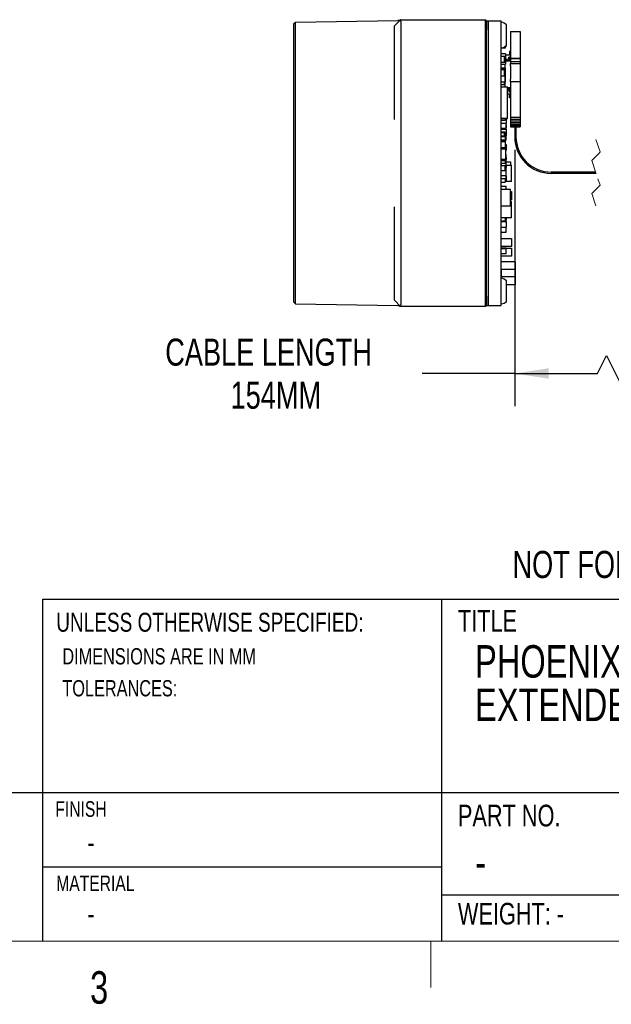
# Model space of a CAD drawing. Header units: millimetres. Extents: x 5 to 274, y 4 to 211.
# Tile 9 of 12: x 164 to 222, y 4 to 100. Entities that reach past the tile are written whole.
import ezdxf

# ---------------------------------------------------------------- set-up
doc = ezdxf.new("R2010")
doc.units = ezdxf.units.MM
doc.linetypes.add('HIDDEN', pattern=[1.905, 1.27, -0.635])
doc.layers.add('DIMENSIONS', color=8, linetype='Continuous')
doc.layers.add('FORMAT', color=7, linetype='Continuous')
doc.styles.add('SLDTEXTSTYLE0', font='TXT', dxfattribs={"width": 0.75})
doc.dimstyles.new('SLDDIMSTYLE0', dxfattribs={"dimtxt": 2.645833, "dimasz": 3.302, "dimexe": 0, "dimexo": 0.0625, "dimgap": 0.661458, "dimtad": 0, "dimtih": 1, "dimtoh": 1, "dimrnd": 1e-09, "dimzin": 12, "dimdsep": 46, "dimtxsty": 'SLDTEXTSTYLE0', "dimsah": 1, "dimcen": 0.09, "dimadec": 0, "dimazin": 3, "dimtfac": 1, "dimtofl": 0, "dimtmove": 0, "dimatfit": 3, "dimfxl": 0, "dimfrac": 2, "dimtolj": 1, "dimtzin": 12, "dimarcsym": 0})

# ---------------------------------------------------------------- blocks, each defined once
blk = doc.blocks.new('SW_NOTE_0')
at = {"layer": 'FORMAT', "color": 0, "char_height": 3.175, "attachment_point": 1, "style": 'SLDTEXTSTYLE0'}
for s, insert in [('PHOENIX 28MM C-MOUNT', (0, 4.093)), ('EXTENDED HEAD 28MM', (0, -0.141))]:
    blk.add_mtext(s, dxfattribs=dict(at, insert=insert))
blk = doc.blocks.new('SW_NOTE_0_2')
at = {"layer": 'FORMAT', "color": 0, "attachment_point": 1, "style": 'SLDTEXTSTYLE0'}
for s, insert, char_height in [('UNLESS OTHERWISE SPECIFIED:', (0, 2.387), 1.85208), ('DIMENSIONS ARE IN MM', (0.595, -1.07), 1.5875), ('TOLERANCES:', (0.595, -4.187), 1.5875)]:
    blk.add_mtext(s, dxfattribs=dict(at, insert=insert, char_height=char_height))
blk = doc.blocks.new('SW_NOTE_0_3')
at = {"layer": 'FORMAT', "color": 0, "char_height": 2.64583, "attachment_point": 3, "style": 'SLDTEXTSTYLE0'}
for s, insert in [('FOR INFORMATION ONLY', (41.755, 3.411)), ('NOT FOR MANUFACTURING PURPOSES', (41.32, -1.117))]:
    blk.add_mtext(s, dxfattribs=dict(at, insert=insert))
blk = doc.blocks.new('_D')
at = {"layer": 'DIMENSIONS'}
for p, q in [((212.657, 87.458), (212.657, 62.454)), ((229.168, 77.658), (229.168, 62.454)), ((220.729, 65.629), (221.611, 67.392)), ((221.611, 67.392), (223.375, 63.865)), ((212.657, 65.629), (203.626, 65.629)), ((212.657, 65.629), (220.729, 65.629)), ((223.375, 63.865), (224.257, 65.629)), ((224.257, 65.629), (229.168, 65.629))]:
    blk.add_line(p, q, dxfattribs=at)
for points in [[(212.657, 65.629), (215.959, 65.121), (215.959, 66.137)], [(229.168, 65.629), (225.866, 66.137), (225.866, 65.121)]]:
    blk.add_solid(points, dxfattribs=at)
at = {"layer": 'DIMENSIONS', "attachment_point": 1, "style": 'SLDTEXTSTYLE0'}
for s, insert, char_height in [('CABLE LENGTH', (178.501, 69.039), 2.64583), ('154MM', (184.887, 64.835), 2.6458)]:
    blk.add_mtext(s, dxfattribs=dict(at, insert=insert, char_height=char_height))

msp = doc.modelspace()

# ---------------------------------------------------------------- linework, layer by layer
at = {"color": 7, "linetype": 'Continuous', "lineweight": 25}
for p, q in [((201.2204862, 100.0786541), (191.21759, 99.9040526)), ((201.5067077, 100.1731768), (200.9067125, 99.5731769)), ((201.5067077, 100.1731768), (209.8049483, 100.1731768)), ((209.8049483, 100.1731768), (209.9067083, 100.0722932)), ((209.9067083, 100.073177), (210.1067117, 100.073177)), ((209.9067083, 99.1731767), (209.9067083, 100.073177)), ((209.9067083, 100.0722932), (209.9067083, 99.1731767)), ((210.1067117, 99.1731767), (210.1067117, 100.073177)), ((210.1067117, 100.073177), (211.3367132, 100.073177)), ((211.3367132, 99.1731767), (211.3367132, 100.073177)), ((191.21759, 99.9040526), (191.0367123, 99.7231767)), ((191.0367123, 99.7231767), (191.0367123, 72.6231761)), ((191.21759, 72.4423021), (191.21759, 99.9040526)), ((200.9067125, 99.1731767), (200.9067125, 99.5731769)), ((200.9067125, 91.4354796), (200.9067125, 99.1731767)), ((201.5119455, 99.1731767), (201.5119455, 87.4271472)), ((209.8058275, 73.1731761), (209.8058275, 99.1731767)), ((209.9067083, 73.1731761), (209.9067083, 99.1731767)), ((210.1067117, 73.1731761), (210.1067117, 99.1731767)), ((211.3367132, 73.1731761), (211.3367132, 99.1731767)), ((211.8367142, 98.3655263), (211.8367142, 99.6731768)), ((212.2367135, 99.0256673), (213.1997085, 99.0256673)), ((212.2367135, 99.0256673), (212.2367135, 98.7327738)), ((213.1997085, 99.0256673), (213.1997085, 98.7327738)), ((211.8367142, 97.6731774), (211.8367142, 98.3655263)), ((212.2367135, 98.7327738), (212.2367135, 96.3766162)), ((213.1997085, 98.7327738), (213.1997085, 96.3766162)), ((211.7362133, 97.4086836), (211.3367132, 97.4086836)), ((211.7362133, 97.4069057), (211.3367132, 97.4069057)), ((211.7362133, 97.5788865), (211.7362133, 97.4086836)), ((211.7362133, 97.5482954), (211.8162102, 97.5482954)), ((211.7362133, 97.4086836), (211.7362133, 97.4069057)), ((211.8162102, 97.558295), (211.8262163, 97.558295)), ((211.8162102, 97.5482954), (211.8162102, 97.558295)), ((211.8262163, 97.558295), (211.8262163, 97.6615796)), ((212.1567092, 97.1052773), (212.1567092, 96.7052771)), ((212.1567092, 97.1052773), (212.2367135, 97.1052773)), ((211.7662094, 96.8481755), (211.3367132, 96.8481755)), ((211.3367132, 96.6126659), (211.6362116, 96.6126659)), ((211.6362116, 96.6126659), (211.6362116, 95.9836809)), ((211.6362116, 96.6112163), (211.7362133, 96.6112163)), ((211.7362133, 96.6112163), (211.7362133, 95.9822313)), ((211.7662094, 96.8481755), (211.7662094, 95.8481772)), ((212.2367135, 96.7052771), (211.7662094, 96.7052771)), ((212.0367101, 96.290277), (211.7662094, 96.290277)), ((211.7662094, 96.2102768), (212.1867127, 96.2102768)), ((212.1867127, 96.1602769), (211.7662094, 96.1602769)), ((212.086711, 96.3402769), (212.0367101, 96.290277)), ((212.1867127, 96.505277), (212.086711, 96.505277)), ((212.086711, 96.3402769), (212.086711, 96.505277)), ((212.2367135, 96.5552769), (212.1867127, 96.505277)), ((212.1867127, 96.505277), (212.1867127, 96.2102768)), ((212.1867127, 96.2102768), (212.1867127, 96.1602769)), ((212.1867127, 96.2102768), (212.2367135, 96.1895665)), ((212.1867127, 96.1602769), (212.2367135, 96.110277)), ((213.1997085, 96.3766162), (212.2367135, 96.3766162)), ((212.2367135, 96.3766162), (212.2367135, 96.3506672)), ((213.1997085, 96.3506672), (212.2367135, 96.3506672)), ((212.2367135, 96.3506672), (212.2367135, 96.0626668)), ((213.1997085, 96.3766162), (213.1997085, 96.3506672)), ((213.1997085, 96.3506672), (213.1997085, 96.0626668)), ((211.6362116, 95.9836809), (211.3367132, 95.9836809)), ((211.7362133, 95.9822313), (211.3367132, 95.9822313)), ((211.3367132, 95.8481772), (211.7662094, 95.8481772)), ((211.7062098, 95.4281517), (211.3367132, 95.4281517)), ((211.3367132, 95.4281288), (211.7062098, 95.4281288)), ((211.3367132, 95.3126705), (211.6362116, 95.3126705)), ((211.6362116, 95.3126705), (211.6362116, 94.6938276)), ((211.7062098, 95.4281517), (211.7062098, 95.4281288)), ((211.7062098, 95.4281288), (211.7062098, 94.6938276)), ((211.7062098, 95.2626673), (211.7362133, 95.2626673)), ((211.7362133, 95.2626673), (211.7362133, 94.6938276)), ((211.7367125, 93.6239782), (211.7367125, 95.8481772)), ((212.2367135, 96.110277), (211.7662094, 96.110277)), ((213.1997085, 96.0626668), (212.2367135, 96.0626668)), ((212.2367135, 96.0626668), (212.2367135, 95.9116752)), ((212.2367135, 95.9116752), (213.1997085, 95.9116752)), ((212.2367135, 95.6685959), (212.2367135, 95.9116752)), ((212.2367135, 95.6685959), (212.2367135, 94.3685985)), ((213.1997085, 96.0626668), (213.1997085, 95.9116752)), ((213.1997085, 95.9116752), (213.1997085, 95.6685959)), ((213.1997085, 95.6685959), (213.1997085, 94.3685985)), ((211.3367132, 94.6938276), (211.7362133, 94.6938276)), ((211.7362133, 94.6938276), (211.7362133, 94.0648421)), ((212.2367135, 94.1185994), (212.2367135, 94.3685985)), ((213.1997085, 94.3685985), (213.1997085, 94.1185994)), ((211.7362133, 94.0648421), (211.3367132, 94.0648421)), ((211.3367132, 93.8586864), (211.6362116, 93.8586864)), ((211.3367132, 93.6239782), (211.9362093, 93.6239782)), ((211.6362116, 94.0648421), (211.6362116, 93.8586864)), ((211.9362093, 90.5239766), (211.9362093, 93.6239782)), ((211.9362093, 93.540277), (212.2367135, 93.540277)), ((212.1867127, 93.4902771), (211.9362093, 93.4902771)), ((211.9362093, 93.4402771), (212.1867127, 93.4402771)), ((211.9362093, 93.360277), (212.0367101, 93.360277)), ((212.0367101, 93.360277), (212.086711, 93.3102771)), ((212.086711, 93.3102771), (212.086711, 93.145277)), ((212.2367135, 93.540277), (212.1867127, 93.4902771)), ((212.1867127, 93.4902771), (212.1867127, 93.4402771)), ((212.1867127, 93.4402771), (212.2367135, 93.4609879)), ((212.1867127, 93.4402771), (212.1867127, 93.145277)), ((212.2367135, 94.1185994), (212.2367135, 90.7276671)), ((213.1997085, 94.1185994), (212.2367135, 94.1185994)), ((213.1997085, 94.1185994), (213.1997085, 90.7276671)), ((211.9362093, 92.9452769), (212.2367135, 92.9452769)), ((212.086711, 93.145277), (212.1867127, 93.145277)), ((212.1567092, 92.5452771), (212.1567092, 92.9452769)), ((212.2367135, 92.5452771), (212.1567092, 92.5452771)), ((212.1867127, 93.145277), (212.2367135, 93.0952771)), ((200.9067125, 90.4307993), (200.9067125, 91.4354796)), ((211.9362093, 90.5239766), (211.3367132, 90.5239766)), ((211.3367132, 90.5239765), (211.9362093, 90.5239765)), ((211.7362133, 90.5239765), (211.7362133, 90.3586865)), ((211.7362133, 90.473097), (211.8162102, 90.473097)), ((211.8162102, 90.473097), (211.8262163, 90.473097)), ((211.8162102, 90.473097), (211.8162102, 90.0476623)), ((211.8162102, 90.3981001), (211.8262163, 90.3981001)), ((211.8262163, 90.473097), (211.8262163, 90.5239765)), ((211.8262163, 90.3981001), (211.836215, 90.3981001)), ((211.8262163, 90.3981001), (211.8262163, 90.0376622)), ((211.836215, 90.3981001), (211.836215, 90.5239765)), ((212.2367135, 90.7276671), (212.2367135, 90.628667)), ((213.1997085, 90.628667), (212.2367135, 90.628667)), ((212.2367135, 90.628667), (212.2367135, 90.4356671)), ((213.1997085, 90.4356671), (212.2367135, 90.4356671)), ((212.2367135, 90.4356671), (212.2367135, 90.2536671)), ((213.1997085, 90.7276671), (213.1997085, 90.628667)), ((213.1997085, 90.628667), (213.1997085, 90.4356671)), ((213.1997085, 90.4356671), (213.1997085, 90.2536671)), ((211.3367132, 90.3586865), (211.7362133, 90.3586865)), ((211.8162102, 90.0476623), (211.3367132, 90.0476621)), ((211.8162102, 89.5476622), (211.3367132, 89.5476622)), ((211.3367132, 89.473097), (211.8162102, 89.473097)), ((211.8162102, 90.0376622), (211.8162102, 90.0476623)), ((211.8162102, 90.0376622), (211.8262163, 90.0376622)), ((211.8162102, 89.5576622), (211.8162102, 89.5476622)), ((211.8162102, 89.5576622), (211.8262163, 89.5576622)), ((211.8162102, 89.473097), (211.8262163, 89.473097)), ((211.8162102, 89.473097), (211.8162102, 88.873097)), ((211.8162102, 89.4582891), (211.8262163, 89.4582891)), ((211.8262163, 89.5576622), (211.8262163, 90.0376622)), ((211.836215, 89.9231), (211.8262163, 89.9231)), ((211.836215, 89.7981001), (211.8262163, 89.7981001)), ((211.8262163, 89.473097), (211.8262163, 89.5576622)), ((211.8262163, 89.4582891), (211.8262163, 89.473097)), ((211.836215, 89.7981001), (211.836215, 89.9231)), ((211.836215, 89.6081001), (211.836215, 89.7981001)), ((213.1997085, 90.2536671), (212.2367135, 90.2536671)), ((212.2367135, 90.2536671), (212.2367135, 90.089667)), ((213.1997085, 90.089667), (212.2367135, 90.089667)), ((212.2367135, 90.089667), (212.2367135, 89.950667)), ((213.1997085, 89.950667), (212.2367135, 89.950667)), ((212.2367135, 89.950667), (212.2367135, 89.841667)), ((213.1997085, 89.841667), (212.2367135, 89.841667)), ((212.2367135, 89.841667), (212.2367135, 89.765667)), ((213.1997085, 89.765667), (212.2367135, 89.765667)), ((212.2367135, 89.765667), (212.2367135, 89.727667)), ((213.1997085, 89.727667), (212.2367135, 89.727667)), ((212.2367135, 89.727667), (212.2367135, 89.7226671)), ((213.1997085, 89.7226671), (212.2367135, 89.7226671)), ((212.2367135, 89.7226671), (212.2367135, 89.7166671)), ((212.2367135, 89.7166671), (213.1997085, 89.7166671)), ((212.2367135, 89.7166671), (212.2367135, 89.704667)), ((212.6567102, 89.704667), (212.2367135, 89.704667)), ((212.6567102, 89.7166525), (212.6567102, 88.727667)), ((212.7797118, 89.7166525), (212.7797118, 88.727667)), ((213.1997085, 89.704667), (212.7797118, 89.704667)), ((213.1997085, 90.2536671), (213.1997085, 90.089667)), ((213.1997085, 90.089667), (213.1997085, 89.950667)), ((213.1997085, 89.950667), (213.1997085, 89.841667)), ((213.1997085, 89.841667), (213.1997085, 89.765667)), ((213.1997085, 89.765667), (213.1997085, 89.727667)), ((213.1997085, 89.727667), (213.1997085, 89.7226671)), ((213.1997085, 89.7226671), (213.1997085, 89.7166671)), ((213.1997085, 89.7166671), (213.1997085, 89.704667)), ((211.7362133, 89.1876724), (211.3367132, 89.1876724)), ((211.3367132, 89.1626709), (211.6362116, 89.1626709)), ((211.3367132, 88.833685), (211.6362116, 88.833685)), ((211.3367132, 88.833685), (211.6362116, 88.833685)), ((211.7362133, 88.7376678), (211.3367132, 88.7376678)), ((211.6362116, 89.1626709), (211.6362116, 88.833685)), ((211.7362133, 88.8586865), (211.6362116, 88.8586865)), ((211.6362116, 88.8586865), (211.7362133, 88.8586865)), ((211.7362133, 89.1876724), (211.7362133, 88.8586865)), ((211.8162102, 88.873097), (211.7362133, 88.873097)), ((211.7362133, 88.873097), (211.8162102, 88.873097)), ((211.7362133, 88.7376678), (211.7362133, 88.4086819)), ((211.7362133, 88.673097), (211.8162102, 88.673097)), ((211.8162102, 88.8880648), (211.8262163, 88.8880648)), ((211.8262163, 88.873097), (211.8162102, 88.873097)), ((211.8162102, 88.673097), (211.8162102, 88.683097)), ((211.8262163, 88.873097), (211.8262163, 88.8880648)), ((211.8262163, 88.683097), (211.8262163, 88.873097)), ((211.8262163, 88.4080648), (211.8262163, 88.683097)), ((211.7362133, 88.4086819), (211.3367132, 88.4086819)), ((211.3367132, 88.3876694), (211.6362116, 88.3876694)), ((211.3367132, 88.2876691), (211.7362133, 88.2876691)), ((211.7362133, 87.6586838), (211.3367132, 87.6586838)), ((211.7662094, 87.54818), (211.3367132, 87.54818)), ((211.6362116, 88.3876694), (211.6362116, 88.2876691)), ((211.7362133, 88.3376739), (211.6362116, 88.3376739)), ((211.7362133, 88.4086819), (211.7362133, 88.3376739)), ((211.8162102, 88.3980648), (211.7362133, 88.3980648)), ((211.7362133, 88.3376739), (211.7362133, 88.2876691)), ((211.7362133, 88.2876691), (211.7362133, 87.6586838)), ((211.8262163, 87.9730618), (211.7362133, 87.9730618)), ((211.7362133, 87.9232953), (211.8162102, 87.9232953)), ((211.7362133, 87.6586838), (211.7362133, 87.54818)), ((211.7662094, 87.54818), (211.7662094, 86.5481821)), ((211.8162102, 88.4080648), (211.8162102, 88.3980648)), ((211.8162102, 88.4080648), (211.8262163, 88.4080648)), ((211.8162102, 87.9132954), (211.8162102, 87.9232953)), ((211.8162102, 87.9132954), (211.8262163, 87.9132954)), ((211.8262163, 87.9630619), (211.8262163, 87.9730618)), ((211.8262163, 87.9630619), (211.836215, 87.9630619)), ((211.8262163, 87.4332953), (211.8262163, 87.9132954)), ((211.836215, 87.4830619), (211.836215, 87.9630619)), ((201.5119455, 87.4271472), (201.5119455, 84.9192069)), ((211.3367132, 86.5481821), (211.7662094, 86.5481821)), ((211.7362133, 86.5336818), (211.3367132, 86.5336818)), ((211.7362133, 86.5481821), (211.7362133, 86.5336818)), ((211.7362133, 86.5336816), (211.7362133, 86.5086805)), ((211.7662094, 87.4232954), (211.8162102, 87.4232954)), ((211.7662094, 87.3582928), (211.8162102, 87.3582928)), ((211.8162102, 87.0011224), (211.7662094, 87.0011224)), ((211.8162102, 86.9232878), (211.7662094, 86.9232878)), ((211.7662094, 86.9232876), (211.8162102, 86.9232876)), ((211.8162102, 87.4332953), (211.8262163, 87.4332953)), ((211.8162102, 87.4232954), (211.8162102, 87.4332953)), ((211.8162102, 87.3682927), (211.8262163, 87.3682927)), ((211.8162102, 87.3582928), (211.8162102, 87.3682927)), ((211.8162102, 86.9911226), (211.8162102, 87.0011224)), ((211.8162102, 86.9132878), (211.8162102, 86.9232876)), ((211.8162102, 86.9132878), (211.8262163, 86.9132878)), ((211.8262163, 87.4830619), (211.836215, 87.4830619)), ((211.8262163, 87.3682927), (211.8262163, 87.4332954)), ((211.8262163, 86.9132878), (211.8262163, 86.9911226)), ((211.8262163, 86.4332876), (211.8262163, 86.9132878)), ((211.836215, 86.5232527), (211.836215, 86.7132527)), ((211.7362133, 86.5086805), (211.3367132, 86.5086805)), ((211.3367132, 86.5086802), (211.7362133, 86.5086802)), ((211.3367132, 86.4232877), (211.8162102, 86.4232877)), ((211.7362133, 86.133682), (211.3367132, 86.133682)), ((211.3367132, 85.972872), (211.3462127, 85.972872)), ((211.342994, 85.9232525), (211.3367132, 85.9232525)), ((211.3462127, 86.133682), (211.3462127, 85.9281054)), ((211.3862148, 85.9481062), (211.6862125, 85.9481062)), ((211.8262163, 85.9232525), (211.7294333, 85.9232525)), ((211.7362133, 86.4232877), (211.7362133, 86.133682)), ((211.7362133, 85.4981063), (211.7362133, 85.8981061)), ((211.7362133, 85.8126724), (211.7362133, 85.4836864)), ((211.7362133, 85.7232526), (211.8262163, 85.7232526)), ((211.8162102, 85.6482558), (211.7362133, 85.6482558)), ((211.8162102, 86.4332876), (211.8262163, 86.4332876)), ((211.8162102, 86.4232877), (211.8162102, 86.4332876)), ((211.8162102, 85.6482558), (211.8162102, 85.6382557)), ((211.8262163, 86.5232527), (211.836215, 86.5232527)), ((211.8262163, 85.9232525), (211.8262163, 86.4332878)), ((211.836215, 86.2980954), (211.8262163, 86.2980954)), ((211.8262163, 86.2974898), (212.2362143, 86.2974898)), ((211.8262163, 85.972872), (212.336216, 85.972872)), ((211.836215, 85.9232525), (211.8262163, 85.9232525)), ((211.8262163, 85.7232526), (211.8262163, 85.7332527)), ((211.8262163, 85.4482556), (211.8262163, 85.6382557)), ((211.836215, 86.2980954), (211.8439711, 86.2974898)), ((211.836215, 85.7332527), (211.836215, 85.9232525)), ((212.2362143, 86.2974898), (212.2362143, 85.972872)), ((212.336216, 84.37381), (212.336216, 85.972872)), ((201.5119455, 84.9192069), (201.5119455, 73.1731761)), ((211.3367132, 85.4836864), (211.3383374, 85.4836864)), ((211.3367132, 85.4482556), (211.382348, 85.4482556)), ((211.3367132, 84.9482893), (211.8162102, 84.9482893)), ((211.7362133, 84.6376695), (211.3367132, 84.6376695)), ((211.3862148, 85.4481062), (211.6862125, 85.4481062)), ((211.6900793, 85.4482556), (211.8162102, 85.4482556)), ((211.7340899, 85.4836864), (211.7362133, 85.4836864)), ((211.7362133, 84.6376695), (211.7362133, 84.3086835)), ((211.8162102, 85.4482556), (211.8262163, 85.4482556)), ((211.8162102, 84.9482893), (211.8162102, 85.4482556)), ((211.8162102, 84.9382892), (211.8162102, 84.9482893)), ((211.8162102, 84.9382892), (211.8262163, 84.9382892)), ((211.8262163, 84.4582893), (211.8262163, 84.9382892)), ((211.8262163, 84.9130667), (211.836215, 84.9130667)), ((211.836215, 84.4330663), (211.836215, 84.9130667)), ((220.5699495, 85.2891671), (216.2182069, 85.2891671)), ((220.61095, 85.1661671), (216.2182069, 85.1661671)), ((211.3367132, 84.3086835), (211.7362133, 84.3086835)), ((211.3367132, 83.9232953), (211.8162102, 83.9232953)), ((211.7362133, 84.4482892), (211.8162102, 84.4482892)), ((211.8262163, 84.4230667), (211.7362133, 84.4230667)), ((212.336216, 84.37381), (211.7362133, 84.37381)), ((211.8162102, 84.4582893), (211.8262163, 84.4582893)), ((211.8162102, 84.4482892), (211.8162102, 84.4582893)), ((211.8162102, 83.9132952), (211.8162102, 83.9232953)), ((211.8162102, 83.9132952), (211.8262163, 83.9132952)), ((211.8262163, 84.4330663), (211.8262163, 84.4230667)), ((211.8262163, 84.4330663), (211.836215, 84.4330663)), ((211.8262163, 83.5975442), (211.8262163, 83.9132952)), ((212.2362143, 83.5975442), (211.3367132, 83.5975442)), ((212.2362143, 81.998482), (212.2362143, 83.5975442)), ((212.2362143, 83.3974882), (212.336216, 83.3974882)), ((212.336216, 83.3974882), (212.336216, 82.5985466)), ((200.9067125, 80.9108742), (200.9067125, 81.9155547)), ((211.3367132, 81.998482), (212.2362143, 81.998482)), ((212.2362143, 82.5985466), (212.336216, 82.5985466)), ((212.2362143, 82.4228694), (212.336216, 82.4228694)), ((212.336216, 80.8238067), (212.336216, 82.4228694)), ((200.9067125, 73.1731761), (200.9067125, 80.9108742)), ((212.336216, 80.8238067), (211.3367132, 80.8238067)), ((211.7362133, 80.8238067), (211.7362133, 80.5086881)), ((211.836215, 80.6832571), (211.836215, 80.8238067)), ((211.7362133, 80.5086881), (211.3367132, 80.5086881)), ((211.3367132, 80.473608), (211.8162102, 80.473608)), ((211.3367132, 79.9232951), (211.8162102, 79.9232951)), ((211.7362133, 80.6732575), (211.8262163, 80.6732575)), ((211.8162102, 80.663608), (211.8162102, 80.6732575)), ((211.8162102, 80.473608), (211.8262163, 80.473608)), ((211.8162102, 80.473608), (211.8162102, 79.9232951)), ((211.8162102, 80.4481028), (211.8262163, 80.4481028)), ((211.8162102, 79.9132955), (211.8162102, 79.9232951)), ((211.8162102, 79.9132955), (211.8262163, 79.9132955)), ((211.8262163, 80.6732575), (211.8262163, 80.6832571)), ((211.8262163, 80.473608), (211.8262163, 80.663608)), ((211.8262163, 80.4481028), (211.8262163, 80.473608)), ((211.8262163, 79.4332955), (211.8262163, 79.9132955)), ((211.3367132, 79.423295), (211.8162102, 79.423295)), ((211.8162102, 79.4332955), (211.8262163, 79.4332955)), ((211.8162102, 79.423295), (211.8162102, 79.4332955)), ((211.3367132, 78.8228117), (212.336216, 78.8228117)), ((212.336216, 78.0238701), (211.3367132, 78.0238701)), ((211.3367132, 77.8876689), (211.6362116, 77.8876689)), ((211.6362116, 77.8876689), (211.6362116, 77.8730629)), ((212.336216, 78.8228117), (212.336216, 78.0238701)), ((211.8162102, 77.8730629), (211.3367132, 77.8730629)), ((211.8162102, 77.7980663), (211.3367132, 77.7980663)), ((211.8162102, 77.2980662), (211.3367132, 77.2980662)), ((212.336216, 77.0735448), (211.3367132, 77.0735448)), ((211.8162102, 77.8630633), (211.8162102, 77.8730629)), ((211.8162102, 77.8630633), (211.8262163, 77.8630633)), ((211.8162102, 77.7880667), (211.8162102, 77.7980663)), ((211.8162102, 77.7880667), (211.8262163, 77.7880667)), ((211.8162102, 77.3080668), (211.8162102, 77.2980662)), ((211.8162102, 77.3080668), (211.8262163, 77.3080668)), ((211.819563, 77.8724864), (212.336216, 77.8724864)), ((211.8262163, 77.7880667), (211.8262163, 77.8630633)), ((211.8262163, 77.3080668), (211.8262163, 77.7880667)), ((212.336216, 77.8724864), (212.336216, 77.0735448)), ((212.7060554, 76.5240189), (211.3663739, 76.5240189)), ((212.7362153, 75.8041782), (212.7362153, 76.4938589)), ((211.3663739, 75.0740186), (211.3663739, 75.7740183)), ((211.3965339, 75.0740186), (211.3663739, 75.0740186)), ((212.6758954, 75.7740183), (211.3965339, 75.7740183)), ((212.6758954, 75.0740186), (211.3965339, 75.0740186)), ((212.7060554, 75.0740186), (212.6758954, 75.0740186)), ((212.7060554, 75.0740186), (212.7060554, 75.7740183)), ((212.7060554, 75.7740183), (212.7060554, 75.6892484)), ((212.7110547, 75.6892484), (212.7060554, 75.6892484)), ((212.7110547, 75.659678), (212.7060554, 75.659678)), ((212.7060554, 75.6434944), (212.7060554, 75.659678)), ((212.7110547, 75.6434944), (212.7060554, 75.6434944)), ((212.7060554, 75.6208297), (212.7060554, 75.6434944)), ((212.7060554, 75.6297536), (212.7060554, 75.6424653)), ((212.7110547, 75.6208297), (212.7060554, 75.6208297)), ((212.7060554, 75.5640479), (212.7060554, 75.612594)), ((212.7110547, 75.589189), (212.7060554, 75.589189)), ((212.7110547, 75.5775865), (212.7060554, 75.5775865)), ((212.7060554, 75.5349515), (212.7060554, 75.5423164)), ((212.7060554, 75.523839), (212.7060554, 75.529467)), ((212.7060554, 75.4848333), (212.7060554, 75.4903244)), ((212.7060554, 75.4708374), (212.7060554, 75.4764598)), ((212.7110547, 75.4655568), (212.7060554, 75.4655568)), ((212.7060554, 75.4389741), (212.7060554, 75.4655568)), ((212.7110547, 75.4441634), (212.7060554, 75.4441634)), ((212.7060554, 75.416179), (212.7060554, 75.4201781)), ((212.7110547, 75.4164407), (212.7060554, 75.4164407)), ((212.7060554, 75.3673321), (212.7060554, 75.4164407)), ((212.7110547, 75.3940461), (212.7060554, 75.3940461)), ((212.7110547, 75.3676199), (212.7060554, 75.3676199)), ((212.7060554, 75.3377216), (212.7060554, 75.3676199)), ((212.7060554, 75.3551047), (212.7110547, 75.3551047)), ((212.7060554, 75.3124958), (212.7060554, 75.3198728)), ((212.7060554, 75.3013823), (212.7060554, 75.3070112)), ((212.7060554, 75.2537284), (212.7060554, 75.3013823)), ((212.7060554, 75.2765365), (212.7110547, 75.2765365)), ((212.7060554, 75.2709216), (212.7060554, 75.2765365)), ((212.7060554, 75.2709216), (212.7110547, 75.2709216)), ((212.7060554, 75.2678752), (212.7110547, 75.2678752)), ((212.7060554, 75.2623841), (212.7060554, 75.2678752)), ((212.7060554, 75.2623841), (212.7110547, 75.2623841)), ((212.7060554, 75.2221137), (212.7060554, 75.2537284)), ((212.7060554, 75.2462397), (212.7110547, 75.2462397)), ((212.7060554, 75.2166161), (212.7060554, 75.2462397)), ((212.7060554, 75.2166161), (212.7110547, 75.2166161)), ((212.7060554, 75.1924977), (212.7060554, 75.2166161)), ((212.7060554, 75.1924977), (212.7110547, 75.1924977)), ((212.7060554, 75.1640262), (212.7110547, 75.1640262)), ((212.7060554, 75.1582548), (212.7060554, 75.1640262)), ((212.7060554, 75.1582548), (212.7060554, 75.0740186)), ((212.7060554, 75.1582548), (212.7110547, 75.1582548)), ((212.7110547, 75.6892484), (212.7110547, 75.6593632)), ((212.7110547, 75.659678), (212.7110547, 75.6892484)), ((212.7110547, 75.6434944), (212.7110547, 75.659678)), ((212.7110547, 75.6593632), (212.7110547, 75.6297536)), ((212.7110547, 75.6208297), (212.7110547, 75.6434944)), ((212.7110547, 75.6297536), (212.7110547, 75.6424653)), ((212.7110547, 75.6424653), (212.7110547, 75.5982703)), ((212.7110547, 75.589189), (212.7110547, 75.6208297)), ((212.7110547, 75.5775865), (212.7110547, 75.612594)), ((212.7110547, 75.612594), (212.7110547, 75.589189)), ((212.7110547, 75.5982703), (212.7110547, 75.5775865)), ((212.7110547, 75.4655568), (212.7110547, 75.5775865)), ((212.7110547, 75.5775865), (212.7110547, 75.5476622)), ((212.7110547, 75.5476622), (212.7110547, 75.4708374)), ((212.7110547, 75.5349515), (212.7110547, 75.5423164)), ((212.7110547, 75.5423164), (212.7110547, 75.4846694)), ((212.7110547, 75.4903244), (212.7110547, 75.5349515)), ((212.7110547, 75.523839), (212.7110547, 75.529467)), ((212.7110547, 75.529467), (212.7110547, 75.4848333)), ((212.7110547, 75.4764598), (212.7110547, 75.523839)), ((212.7110547, 75.4848333), (212.7110547, 75.4903244)), ((212.7110547, 75.4846694), (212.7110547, 75.4604653)), ((212.7110547, 75.4708374), (212.7110547, 75.4764598)), ((212.7110547, 75.4389741), (212.7110547, 75.4655568)), ((212.7110547, 75.4604653), (212.7110547, 75.416179)), ((212.7110547, 75.4164407), (212.7110547, 75.4441634)), ((212.7110547, 75.4441634), (212.7110547, 75.4389741)), ((212.7110547, 75.416179), (212.7110547, 75.4201781)), ((212.7110547, 75.4201781), (212.7110547, 75.3833313)), ((212.7110547, 75.3673321), (212.7110547, 75.4164407)), ((212.7110547, 75.3676199), (212.7110547, 75.3940461)), ((212.7110547, 75.3940461), (212.7110547, 75.3673321)), ((212.7110547, 75.3833313), (212.7110547, 75.3551047)), ((212.7110547, 75.3551047), (212.7110547, 75.3676199)), ((212.7110547, 75.3551047), (212.7110547, 75.2765365)), ((212.7110547, 75.3251935), (212.7110547, 75.3551047)), ((212.7110547, 75.1582548), (212.7110547, 75.3251935)), ((212.7110547, 75.3198728), (212.7110547, 75.3124958)), ((212.7110547, 75.2709216), (212.7110547, 75.3198728)), ((212.7110547, 75.3124958), (212.7110547, 75.2678752)), ((212.7110547, 75.3070112), (212.7110547, 75.3013823)), ((212.7110547, 75.2623841), (212.7110547, 75.3070112)), ((212.7110547, 75.3013823), (212.7110547, 75.2537284)), ((212.7110547, 75.2765365), (212.7110547, 75.2709216)), ((212.7110547, 75.2678752), (212.7110547, 75.2623841)), ((212.7110547, 75.2537284), (212.7110547, 75.2221137)), ((212.7110547, 75.2462397), (212.7110547, 75.2166161)), ((212.7110547, 75.2221137), (212.7110547, 75.2462397)), ((212.7110547, 75.2166161), (212.7110547, 75.1924977)), ((212.7110547, 75.1924977), (212.7110547, 75.1640262)), ((212.7110547, 75.1640262), (212.7110547, 75.1582548)), ((212.7362153, 74.3541788), (212.7362153, 75.0438586)), ((211.8367142, 73.2185558), (211.8367142, 74.6731773)), ((211.8367142, 74.3240189), (212.7060554, 74.3240189)), ((200.9067125, 72.7731768), (200.9067125, 73.1731761)), ((209.9067083, 73.1731761), (209.9067083, 72.2740606)), ((209.9067083, 72.2731777), (209.9067083, 73.1731761)), ((210.1067117, 72.2731777), (210.1067117, 73.1731761)), ((211.3367132, 72.2731777), (211.3367132, 73.1731761)), ((211.8367142, 72.673177), (211.8367142, 73.2185558)), ((191.0367123, 72.6231761), (191.21759, 72.4423021)), ((191.21759, 72.4423021), (201.2204862, 72.2676996)), ((201.5067077, 72.1731778), (200.9067125, 72.7731768)), ((209.8049483, 72.1731778), (201.5067077, 72.1731778)), ((209.9067083, 72.2740606), (209.8049483, 72.1731778)), ((209.9067083, 72.2731777), (210.1067117, 72.2731777)), ((210.1067117, 72.2731777), (211.3367132, 72.2731777))]:
    msp.add_line(p, q, dxfattribs=at)
at = {"color": 7, "linetype": 'HIDDEN', "lineweight": 18}
for p, q in [((220.5904501, 88.464167), (220.9950126, 87.2504795)), ((220.9950126, 87.2504795), (220.1858876, 86.4413545)), ((220.1858876, 86.4413545), (220.9950126, 84.0139795)), ((220.9950126, 84.0139795), (220.1858876, 83.2048545)), ((220.1858876, 83.2048545), (220.5904501, 81.991167))]:
    msp.add_line(p, q, dxfattribs=at)
at = {"color": 7, "linetype": 'Continuous', "lineweight": 25}
for centre, radius, start, end in [((211.2754531, 99.1756559), 0.7500273, 41.554868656, 85.31502899), ((211.2754531, 98.1706982), 0.7500273, 274.68497101, 318.445131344), ((211.8162049, 97.5583068), 0.0100114, 270.030148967, 359.932509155), ((211.8162049, 90.0376509), 0.0100114, 0.064820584, 89.969853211), ((211.8162051, 89.5576734), 0.0100112, 270.029008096, 359.935651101), ((211.8162051, 89.4583004), 0.0100113, 270.029292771, 359.935533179), ((211.8262164, 89.6080986), 0.0099986, 269.999401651, 0.008269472), ((211.8162051, 88.8880535), 0.0100113, 0.064525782, 89.970564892), ((211.8162051, 88.6831083), 0.0100113, 270.029292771, 359.935533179), ((216.2182128, 88.7276697), 3.5615026, 180.000042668, 269.999905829), ((216.218206, 88.7276613), 3.4384942, 179.999904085, 270.000015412), ((211.816205, 88.4080761), 0.0100113, 270.029577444, 359.935415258), ((211.8162051, 87.9132841), 0.0100112, 0.064348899, 89.970991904), ((211.8262165, 87.9630634), 0.0099985, 359.991494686, 90.001167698), ((211.8162051, 87.4333066), 0.0100112, 270.029008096, 359.935651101), ((211.8162051, 87.368304), 0.0100112, 270.029008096, 359.935651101), ((211.8162053, 86.9911114), 0.010011, 0.063877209, 89.972130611), ((211.8162053, 86.9132766), 0.010011, 0.063877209, 89.972130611), ((211.8262165, 87.4830603), 0.0099985, 269.998832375, 0.009172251), ((211.8262167, 86.7132543), 0.0099983, 359.991022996, 90.002306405), ((211.3862184, 85.8981036), 0.0500027, 90.004116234, 171.911616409), ((211.6862076, 85.8981006), 0.0500057, 0.006352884, 89.994447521), ((211.8162053, 86.4332987), 0.010011, 270.027869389, 359.936122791), ((211.8162049, 85.6382444), 0.0100114, 0.064820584, 89.969853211), ((211.8262163, 85.7332513), 0.0099987, 269.999970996, 0.00803363), ((211.386218, 85.4981083), 0.0500022, 188.087873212, 269.996394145), ((211.6862076, 85.4981119), 0.0500057, 270.005552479, 359.993647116), ((211.8162049, 84.9382779), 0.0100114, 0.064820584, 89.969853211), ((211.8262171, 84.9130684), 0.0099979, 359.990079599, 90.004583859), ((211.8162049, 84.4583006), 0.0100114, 270.030146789, 359.935179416), ((211.8162049, 83.9132838), 0.0100114, 0.064820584, 89.969853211), ((211.8262171, 84.4330646), 0.0099979, 269.995416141, 0.009920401), ((211.8162049, 79.9132837), 0.0100114, 0.067490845, 89.969851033), ((211.8161993, 80.6635948), 0.010017, 0.075498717, 74.713453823), ((211.8262163, 80.6832561), 0.0099987, 269.999970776, 0.005365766), ((211.8162049, 79.4333064), 0.0100114, 270.030144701, 359.937849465), ((211.8162065, 77.8630531), 0.0100098, 0.058376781, 89.978965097), ((211.8162049, 77.7880549), 0.0100114, 0.067490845, 89.969851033), ((211.8162049, 77.3080776), 0.0100114, 270.030144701, 359.937849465), ((211.3663772, 76.4938576), 0.0301612, 90.006130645, 169.581649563), ((211.3663746, 76.4938669), 0.030152, 90.00130449, 120.026564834), ((212.7060508, 76.4938543), 0.0301645, 0.008734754, 89.991265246), ((211.3663785, 75.8041828), 0.0301645, 180.008734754, 269.991265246), ((211.3663792, 75.0438525), 0.030166, 90.009912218, 175.213891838), ((212.7060508, 75.8041828), 0.0301645, 270.008734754, 359.991265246), ((212.7060508, 75.043854), 0.0301645, 0.008734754, 89.991265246), ((211.275452, 74.1756513), 0.7500316, 41.555102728, 85.314965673), ((212.7060508, 74.3541834), 0.0301645, 270.008734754, 359.991265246), ((212.7060713, 74.3541713), 0.030144, 299.998867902, 0.014387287), ((211.275448, 73.1707082), 0.750038, 274.68530022, 318.444802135)]:
    msp.add_arc(centre, radius, start, end, dxfattribs=at)
for points, knots in [([(201.5053368, 100.1749361), (201.5002255, 100.1708235), (201.48417, 100.1579051), (201.4543099, 100.1403573), (201.4139729, 100.1198557), (201.3514235, 100.0964609), (201.2850835, 100.0782129), (201.2350291, 100.0817664), (201.2207395, 100.0827808)], [0, 0, 0, 0, 0.0644170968, 0.2023480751, 0.3391572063, 0.508451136, 0.8596716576, 1, 1, 1, 1]), ([(201.5067077, 100.1731768), (201.5071743, 100.163356), (201.5087868, 100.1294116), (201.5091103, 100.0317436), (201.5105386, 99.8911957), (201.5111168, 99.7160634), (201.5118148, 99.4803631), (201.5118926, 99.2974158), (201.5119455, 99.1731767)], [0, 0, 0, 0, 0.0294923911, 0.1019369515, 0.2929211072, 0.4511829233, 0.6272994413, 1, 1, 1, 1]), ([(209.8058275, 99.1731767), (209.8058244, 99.3007381), (209.8058188, 99.5364404), (209.8055531, 99.8443999), (209.8055408, 100.0501729), (209.8050705, 100.1478033), (209.8049483, 100.1731768)], [0, 0, 0, 0, 0.3826837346, 0.7071059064, 0.9238786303, 1, 1, 1, 1]), ([(212.6758954, 75.7740183), (212.67672, 75.7740187), (212.678369, 75.7740195), (212.6808476, 75.7740192), (212.6833213, 75.7740303), (212.685738, 75.7740578), (212.6880706, 75.7741201), (212.6903127, 75.7742286), (212.6924782, 75.7744161), (212.6947647, 75.7747109), (212.696289, 75.7751), (212.697137, 75.7753166)], [0, 0, 0, 0, 0.1159035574, 0.2318071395, 0.3484102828, 0.4636251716, 0.571541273, 0.6764108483, 0.7790896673, 0.8770918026, 1, 1, 1, 1]), ([(201.5119455, 73.1731761), (201.5118926, 73.0489435), (201.5118148, 72.8660012), (201.5111168, 72.6303009), (201.5105388, 72.4551673), (201.5091102, 72.3146167), (201.5087867, 72.2169493), (201.5071743, 72.1830002), (201.5067077, 72.1731778)], [0, 0, 0, 0, 0.3726816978, 0.5488032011, 0.7070802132, 0.8980488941, 0.9705029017, 1, 1, 1, 1]), ([(209.8049483, 72.1731778), (209.8050705, 72.1985508), (209.8055408, 72.2961806), (209.8055531, 72.5019535), (209.8058188, 72.809913), (209.8058244, 73.0456153), (209.8058275, 73.1731761)], [0, 0, 0, 0, 0.0761196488, 0.2928927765, 0.6173174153, 1, 1, 1, 1]), ([(201.2203298, 72.2674947), (201.2519827, 72.2654264), (201.3078129, 72.2617782), (201.3748648, 72.2419117), (201.4178809, 72.2242432), (201.4446045, 72.2109732), (201.4653582, 72.1994176), (201.4846077, 72.1871833), (201.4981672, 72.1780302), (201.5047187, 72.1723561), (201.505456, 72.1717175)], [0, 0, 0, 0, 0.31029569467, 0.5473064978, 0.68199332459, 0.76648420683, 0.83997212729, 0.91495571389, 0.99042881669, 1, 1, 1, 1])]:
    msp.add_open_spline(points, degree=3, knots=knots, dxfattribs=at)
at = {"layer": 'FORMAT'}
for p, q in [((166.5519565, 10.2), (166.5519565, 43.5827488)), ((166.5519565, 43.5827488), (269.2, 43.5827488)), ((205.4867008, 43.5827488), (205.4867008, 10.2)), ((10.2, 24.7144932), (269.2, 24.7144932)), ((166.5519565, 17.4572466), (205.4867008, 17.4572466)), ((205.4867008, 14.7216253), (269.2, 14.7216253))]:
    msp.add_line(p, q, dxfattribs=at)
at = {"layer": 'FORMAT', "color": 7, "linetype": 'Continuous', "lineweight": 18}
for p, q in [((269.2, 10.2), (10.2, 10.2)), ((204.45, 10.2), (204.45, 5.675))]:
    msp.add_line(p, q, dxfattribs=at)

# ---------------------------------------------------------------- block references
at = {"layer": 'FORMAT', "color": 7}
msp.add_blockref('SW_NOTE_0_3', (222.5686678, 49.4239302), dxfattribs=at)
at = {"layer": 'FORMAT'}
for name, p in [('SW_NOTE_0_2', (167.8509651, 39.8785538)), ('SW_NOTE_0', (208.7832485, 35.0098476))]:
    msp.add_blockref(name, p, dxfattribs=at)

# ---------------------------------------------------------------- texts
at = {"layer": 'FORMAT', "style": 'SLDTEXTSTYLE0'}
for s, insert, char_height, attachment_point in [('TITLE', (207.1038739, 42.5291754), 2.11666667, 1), ('FINISH', (167.7639895, 23.8648117), 1.524, 1), ('PART NO.', (207.1038739, 23.5221796), 2.11666667, 1), ('-', (170.9020139, 20.9053458), 2.1166667, 1), ('-', (208.7832485, 19.513011), 3.175, 1), ('MATERIAL', (167.8509651, 16.6105479), 1.524, 1), ('WEIGHT: -', (207.1038739, 13.94128), 2.11666667, 1), ('-', (170.9020139, 13.9412801), 2.1166667, 1), ('3', (172.0430295, 7.2661233), 3.175, 2)]:
    msp.add_mtext(s, dxfattribs=dict(at, insert=insert, char_height=char_height, attachment_point=attachment_point))

# ---------------------------------------------------------------- dimensions: what is measured, and where the dimension line sits
at = {"layer": 'DIMENSIONS'}
dim = msp.add_linear_dim(base=(229.1681284, 65.6285797), p1=(212.6567096, 88.727667), p2=(229.1681284, 78.927667), text='CABLE LENGTH\\P154MM', dimstyle='SLDDIMSTYLE0', dxfattribs=at)
dim.commit()
dim.dimension.update_dxf_attribs({"geometry": '_D', "text_midpoint": (191.0633819, 65.6285797), "dimtype": 160})

doc.saveas('drawing.dxf')
